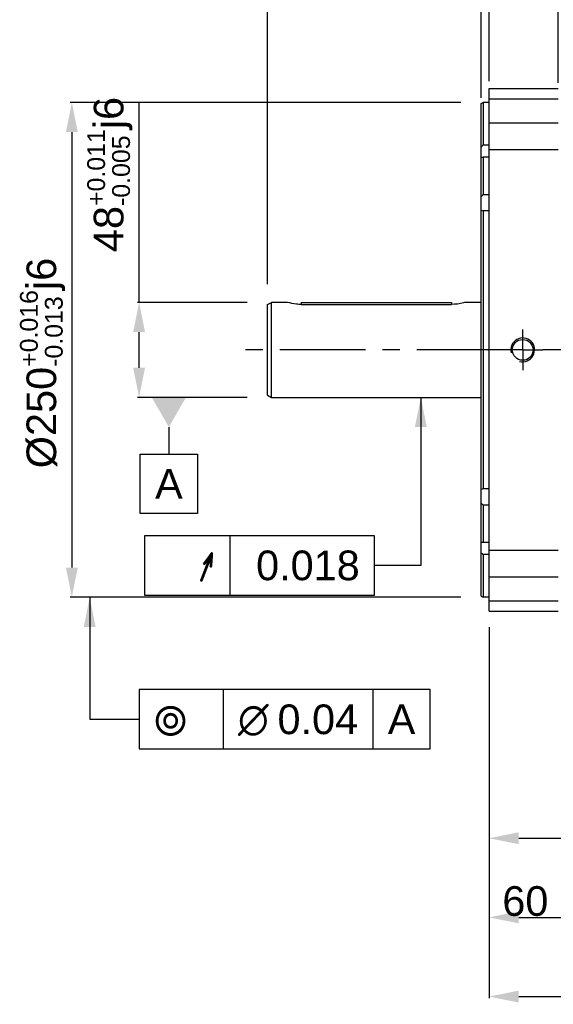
# Model space of a CAD drawing. Header units: millimetres. Extents: x 0 to 868, y 0 to 297.
# Tile 50 of 52: x 721 to 775, y 9 to 109. Entities that reach past the tile are written whole.
import ezdxf
from ezdxf.enums import TextEntityAlignment as Align

# ---------------------------------------------------------------- set-up
doc = ezdxf.new("R2010")
doc.units = ezdxf.units.MM
doc.header["$LTSCALE"] = 23.1
doc.header["$PDMODE"] = 3
doc.header["$PDSIZE"] = 3
doc.linetypes.add('CENTER', pattern=[0.6, 0.375, -0.075, 0.075, -0.075])
doc.layers.get('0').update_dxf_attribs({"linetype": 'CONTINUOUS'})
doc.layers.get('Defpoints').update_dxf_attribs({"linetype": 'CONTINUOUS'})
for name, color, linetype in [('AXIS', 7, 'CONTINUOUS'), ('COMPONENTS', 7, 'CONTINUOUS'), ('DETAIL', 7, 'CONTINUOUS'), ('DIMENSION', 7, 'CONTINUOUS'), ('DPLANE', 7, 'CONTINUOUS')]:
    doc.layers.add(name, color=color, linetype=linetype)
doc.styles.get("Standard").update_dxf_attribs({"font": 'arial.ttf'})
doc.styles.add('TEXTSTYLE_4', font='gdt')
doc.dimstyles.new('DIMSTYLE_1', dxfattribs={"dimtxt": 3, "dimasz": 3, "dimexe": 0.18, "dimexo": 0.0625, "dimgap": 0.09, "dimtad": 1, "dimdec": 3, "dimlfac": 5, "dimdsep": 46, "dimtxsty": 'Standard', "dimblk": '_FILLED', "dimblk1": '_FILLED', "dimblk2": '_FILLED', "dimcen": 0.09, "dimadec": 0, "dimazin": 0, "dimtol": 1, "dimtp": 0.016, "dimtm": 0.013, "dimtfac": 0.6, "dimtdec": 3, "dimtofl": 0, "dimtmove": 0, "dimatfit": 3, "dimldrblk": '_FILLED', "dimfxl": 1, "dimtolj": 1, "dimarcsym": 0})
doc.dimstyles.new('DIMSTYLE_3', dxfattribs={"dimtxt": 3, "dimasz": 3, "dimexe": 0.18, "dimexo": 0.0625, "dimgap": 0.09, "dimtad": 1, "dimdec": 3, "dimlfac": 5, "dimdsep": 46, "dimtxsty": 'Standard', "dimblk": '_FILLED', "dimblk1": '_FILLED', "dimblk2": '_FILLED', "dimcen": 0.09, "dimadec": 0, "dimazin": 0, "dimtol": 1, "dimtp": 0.011, "dimtm": 0.005, "dimtfac": 0.6, "dimtdec": 3, "dimtofl": 0, "dimtmove": 0, "dimatfit": 3, "dimldrblk": '_FILLED', "dimfxl": 1, "dimtolj": 1, "dimarcsym": 0})
doc.dimstyles.new('DIMSTYLE_4', dxfattribs={"dimtxt": 3, "dimasz": 3, "dimexe": 0.18, "dimexo": 0.0625, "dimgap": 0.09, "dimtad": 1, "dimlfac": 5, "dimdsep": 46, "dimtxsty": 'Standard', "dimblk": '_FILLED', "dimblk1": '_FILLED', "dimblk2": '_FILLED', "dimcen": 0.09, "dimadec": 0, "dimazin": 0, "dimtp": 0.3, "dimtm": 0.3, "dimtfac": 1, "dimtofl": 0, "dimtmove": 0, "dimatfit": 3, "dimldrblk": '_FILLED', "dimfxl": 1, "dimtolj": 1, "dimarcsym": 0})
doc.dimstyles.new('DIMSTYLE_5', dxfattribs={"dimtxt": 3, "dimasz": 3, "dimexe": 0.18, "dimexo": 0.0625, "dimgap": 0.09, "dimtad": 1, "dimlfac": 5, "dimdsep": 46, "dimtxsty": 'Standard', "dimblk": '_FILLED', "dimblk1": '_FILLED', "dimblk2": '_FILLED', "dimcen": 0.09, "dimadec": 0, "dimazin": 0, "dimtp": 0.5, "dimtm": 0.5, "dimtfac": 1, "dimtofl": 0, "dimtmove": 0, "dimatfit": 3, "dimldrblk": '_FILLED', "dimfxl": 1, "dimtolj": 1, "dimarcsym": 0})
doc.dimstyles.new('DIMSTYLE_6', dxfattribs={"dimtxt": 3, "dimasz": 3, "dimexe": 0.18, "dimexo": 0.0625, "dimgap": 0.09, "dimtad": 1, "dimdec": 1, "dimlfac": 5, "dimdsep": 46, "dimtxsty": 'Standard', "dimblk": '_FILLED', "dimblk1": '_FILLED', "dimblk2": '_FILLED', "dimcen": 0.09, "dimadec": 0, "dimazin": 0, "dimtp": 0.3, "dimtm": 0.3, "dimtfac": 1, "dimtdec": 1, "dimtofl": 0, "dimtmove": 0, "dimatfit": 3, "dimldrblk": '_FILLED', "dimfxl": 1, "dimtolj": 1, "dimarcsym": 0})
doc.dimstyles.new('DIMSTYLE_7', dxfattribs={"dimtxt": 3, "dimasz": 3, "dimexe": 0.18, "dimexo": 0.0625, "dimgap": 0.09, "dimtad": 1, "dimlfac": 5, "dimdsep": 46, "dimtxsty": 'Standard', "dimblk": '_FILLED', "dimblk1": '_FILLED', "dimblk2": '_FILLED', "dimcen": 0.09, "dimadec": 0, "dimazin": 0, "dimtp": 0.1, "dimtm": 0.1, "dimtfac": 1, "dimtofl": 0, "dimtmove": 0, "dimatfit": 3, "dimldrblk": '_FILLED', "dimfxl": 1, "dimtolj": 1, "dimarcsym": 0})
doc.dimstyles.new('DIMSTYLE_8', dxfattribs={"dimtxt": 3, "dimasz": 3, "dimexe": 0.18, "dimexo": 0.0625, "dimgap": 0.09, "dimtad": 1, "dimlfac": 5, "dimdsep": 46, "dimtxsty": 'Standard', "dimblk": '_FILLED', "dimblk1": '_FILLED', "dimblk2": '_FILLED', "dimcen": 0.09, "dimadec": 0, "dimazin": 0, "dimtp": 0.8, "dimtm": 0.8, "dimtfac": 1, "dimtofl": 0, "dimtmove": 0, "dimatfit": 3, "dimldrblk": '_FILLED', "dimfxl": 1, "dimtolj": 1, "dimarcsym": 0})
doc.dimstyles.get("Standard").update_dxf_attribs({"dimtxt": 3, "dimasz": 3, "dimexe": 0.18, "dimexo": 0.0625, "dimgap": 0.09, "dimtad": 1, "dimdec": 3, "dimdsep": 46, "dimtxsty": 'Standard', "dimblk": '_FILLED', "dimblk1": '_FILLED', "dimblk2": '_FILLED', "dimcen": 0.09, "dimadec": 0, "dimazin": 0, "dimtol": 1, "dimtp": 0.001, "dimtm": 0.001, "dimtfac": 1, "dimtdec": 3, "dimtofl": 0, "dimtmove": 0, "dimatfit": 3, "dimldrblk": '_FILLED', "dimfxl": 1, "dimtolj": 1, "dimarcsym": 0})

# ---------------------------------------------------------------- blocks, each defined once
blk = doc.blocks.new('_FILLED')
at = {"color": 0, "linetype": 'ByBlock'}
blk.add_solid([(0, 0), (-1, 0.2), (-1, -0.2)], dxfattribs=at)
blk = doc.blocks.new('*D35')
at = {"layer": 'Defpoints', "color": 0, "linetype": 'Continuous', "transparency": 16777216}
for p in [(765.692, 100.438), (726.285, 50.438), (765.692, 50.438)]:
    blk.add_point(p, dxfattribs=at)
at = {"layer": 'DIMENSION', "color": 0, "linetype": 'Continuous', "lineweight": -2, "transparency": 16777216}
for p, q in [((765.63, 100.438), (726.105, 100.438)), ((726.285, 97.438), (726.285, 53.438)), ((765.63, 50.438), (726.105, 50.438))]:
    blk.add_line(p, q, dxfattribs=at)
at = {"layer": 'DIMENSION', "color": 0, "linetype": 'Continuous', "lineweight": -2, "transparency": 16777216, "xscale": 3, "yscale": 3, "zscale": 3}
for p, rotation in [((726.285, 100.438), 90), ((726.285, 50.438), 270)]:
    blk.add_blockref('_FILLED', p, dxfattribs=dict(at, rotation=rotation))
at = {"layer": 'DIMENSION', "color": 0, "linetype": 'Continuous', "transparency": 16777216, "insert": (721.035, 74.108), "char_height": 3, "attachment_point": 2, "rotation": 90}
blk.add_mtext('\\A1;%%c250{\\H1.800000;\\S+0.016^ -0.013;}j6', dxfattribs=at)
blk = doc.blocks.new('*D36')
at = {"layer": 'Defpoints', "color": 0, "linetype": 'Continuous', "transparency": 16777216}
for p in [(733.088, 80.238), (744.088, 80.238), (744.088, 70.638)]:
    blk.add_point(p, dxfattribs=at)
at = {"layer": 'DIMENSION', "color": 0, "linetype": 'Continuous', "lineweight": -2, "transparency": 16777216}
for p, q in [((733.088, 80.238), (733.088, 100.363)), ((744.026, 80.238), (732.908, 80.238)), ((733.088, 73.638), (733.088, 77.238)), ((744.026, 70.638), (732.908, 70.638))]:
    blk.add_line(p, q, dxfattribs=at)
at = {"layer": 'DIMENSION', "color": 0, "linetype": 'Continuous', "lineweight": -2, "transparency": 16777216, "xscale": 3, "yscale": 3, "zscale": 3}
for p, rotation in [((733.088, 80.238), 90), ((733.088, 70.638), 270)]:
    blk.add_blockref('_FILLED', p, dxfattribs=dict(at, rotation=rotation))
at = {"layer": 'DIMENSION', "color": 0, "linetype": 'Continuous', "transparency": 16777216, "insert": (727.84, 85.315), "char_height": 3, "attachment_point": 1, "rotation": 90}
blk.add_mtext('\\A1;48{\\H1.800000;\\S+0.011^ -0.005;}j6', dxfattribs=at)
blk = doc.blocks.new('*D37')
at = {"layer": 'Defpoints', "color": 0, "linetype": 'Continuous', "transparency": 16777216}
for p in [(768.492, 44.897), (780.492, 38.838), (780.492, 18.088)]:
    blk.add_point(p, dxfattribs=at)
at = {"layer": 'DIMENSION', "color": 0, "linetype": 'Continuous', "lineweight": -2, "transparency": 16777216}
for p, q in [((768.492, 44.835), (768.492, 17.908)), ((780.492, 38.775), (780.492, 17.908)), ((771.492, 18.088), (777.492, 18.088))]:
    blk.add_line(p, q, dxfattribs=at)
at = {"layer": 'DIMENSION', "color": 0, "linetype": 'Continuous', "lineweight": -2, "transparency": 16777216, "xscale": 3, "yscale": 3, "zscale": 3, "rotation": 180}
blk.add_blockref('_FILLED', (768.492, 18.088), dxfattribs=at)
at = {"layer": 'DIMENSION', "color": 0, "linetype": 'Continuous', "lineweight": -2, "transparency": 16777216, "xscale": 3, "yscale": 3, "zscale": 3}
blk.add_blockref('_FILLED', (780.492, 18.088), dxfattribs=at)
at = {"layer": 'DIMENSION', "color": 0, "linetype": 'Continuous', "transparency": 16777216, "insert": (772.161, 21.241), "char_height": 3, "attachment_point": 2}
blk.add_mtext('\\A1;60', dxfattribs=at)
blk = doc.blocks.new('*D38')
at = {"layer": 'Defpoints', "color": 0, "linetype": 'Continuous', "transparency": 16777216}
for p in [(794.692, 69.742), (768.492, 41.719), (794.692, 26.088)]:
    blk.add_point(p, dxfattribs=at)
at = {"layer": 'DIMENSION', "color": 0, "linetype": 'Continuous', "lineweight": -2, "transparency": 16777216}
for p, q in [((794.692, 69.679), (794.692, 25.908)), ((768.492, 41.657), (768.492, 25.908)), ((771.492, 26.088), (791.692, 26.088))]:
    blk.add_line(p, q, dxfattribs=at)
at = {"layer": 'DIMENSION', "color": 0, "linetype": 'Continuous', "lineweight": -2, "transparency": 16777216, "xscale": 3, "yscale": 3, "zscale": 3, "rotation": 180}
blk.add_blockref('_FILLED', (768.492, 26.088), dxfattribs=at)
at = {"layer": 'DIMENSION', "color": 0, "linetype": 'Continuous', "lineweight": -2, "transparency": 16777216, "xscale": 3, "yscale": 3, "zscale": 3}
blk.add_blockref('_FILLED', (794.692, 26.088), dxfattribs=at)
at = {"layer": 'DIMENSION', "color": 0, "linetype": 'Continuous', "transparency": 16777216, "insert": (782.061, 29.243), "char_height": 3, "attachment_point": 2}
blk.add_mtext('\\A1;131', dxfattribs=at)
blk = doc.blocks.new('*D40')
at = {"layer": 'Defpoints', "color": 0, "linetype": 'Continuous', "transparency": 16777216}
for p in [(768.492, 165.191), (768.492, 103.71), (746.088, 82.007)]:
    blk.add_point(p, dxfattribs=at)
at = {"layer": 'DIMENSION', "color": 0, "linetype": 'Continuous', "lineweight": -2, "transparency": 16777216}
for p, q in [((746.088, 82.069), (746.088, 165.371)), ((749.088, 165.191), (765.492, 165.191)), ((768.492, 103.772), (768.492, 165.371))]:
    blk.add_line(p, q, dxfattribs=at)
at = {"layer": 'DIMENSION', "color": 0, "linetype": 'Continuous', "lineweight": -2, "transparency": 16777216, "xscale": 3, "yscale": 3, "zscale": 3, "rotation": 180}
blk.add_blockref('_FILLED', (746.088, 165.191), dxfattribs=at)
at = {"layer": 'DIMENSION', "color": 0, "linetype": 'Continuous', "lineweight": -2, "transparency": 16777216, "xscale": 3, "yscale": 3, "zscale": 3}
blk.add_blockref('_FILLED', (768.492, 165.191), dxfattribs=at)
at = {"layer": 'DIMENSION', "color": 0, "linetype": 'Continuous', "transparency": 16777216, "insert": (753.794, 168.293), "char_height": 3, "attachment_point": 2}
blk.add_mtext('\\A1;112', dxfattribs=at)
blk = doc.blocks.new('_DOT')
at = {"color": 0, "linetype": 'ByBlock'}
blk.add_line((-0.2, 0), (-1, 0), dxfattribs=at)
at = {"color": 0, "linetype": 'ByBlock', "const_width": 0.2}
blk.add_lwpolyline([(-0.1, 0, 1), (0.1, 0, 1)], format="xyb", close=True, dxfattribs=at)
blk = doc.blocks.new('*D41')
at = {"layer": 'Defpoints', "color": 0, "linetype": 'Continuous', "transparency": 16777216}
for p in [(768.492, 145.191), (768.492, 103.207), (767.692, 100.827)]:
    blk.add_point(p, dxfattribs=at)
at = {"layer": 'DIMENSION', "color": 0, "linetype": 'Continuous', "lineweight": -2, "transparency": 16777216}
for p, q in [((767.692, 100.89), (767.692, 145.371)), ((768.492, 103.27), (768.492, 145.371)), ((764.692, 145.191), (757.901, 145.191)), ((771.492, 145.191), (774.492, 145.191))]:
    blk.add_line(p, q, dxfattribs=at)
at = {"layer": 'DIMENSION', "color": 0, "linetype": 'Continuous', "lineweight": -2, "transparency": 16777216, "xscale": 3, "yscale": 3, "zscale": 3}
blk.add_blockref('_FILLED', (767.692, 145.191), dxfattribs=at)
at = {"layer": 'DIMENSION', "color": 0, "linetype": 'Continuous', "lineweight": -2, "transparency": 16777216, "xscale": 3, "yscale": 3, "zscale": 3, "rotation": 180}
blk.add_blockref('_DOT', (768.492, 145.191), dxfattribs=at)
at = {"layer": 'DIMENSION', "color": 0, "linetype": 'Continuous', "transparency": 16777216, "insert": (760.067, 148.281), "char_height": 3, "attachment_point": 3}
blk.add_mtext('\\A1;4', dxfattribs=at)
blk = doc.blocks.new('*D42')
at = {"layer": 'Defpoints', "color": 0, "linetype": 'Continuous', "transparency": 16777216}
for p in [(768.492, 155.191), (813.292, 108.788), (768.492, 102.537)]:
    blk.add_point(p, dxfattribs=at)
at = {"layer": 'DIMENSION', "color": 0, "linetype": 'Continuous', "lineweight": -2, "transparency": 16777216}
for p, q in [((768.492, 102.599), (768.492, 155.371)), ((813.292, 108.85), (813.292, 155.371)), ((810.292, 155.191), (771.492, 155.191))]:
    blk.add_line(p, q, dxfattribs=at)
at = {"layer": 'DIMENSION', "color": 0, "linetype": 'Continuous', "lineweight": -2, "transparency": 16777216, "xscale": 3, "yscale": 3, "zscale": 3, "rotation": 180}
blk.add_blockref('_FILLED', (768.492, 155.191), dxfattribs=at)
at = {"layer": 'DIMENSION', "color": 0, "linetype": 'Continuous', "lineweight": -2, "transparency": 16777216, "xscale": 3, "yscale": 3, "zscale": 3}
blk.add_blockref('_FILLED', (813.292, 155.191), dxfattribs=at)
at = {"layer": 'DIMENSION', "color": 0, "linetype": 'Continuous', "transparency": 16777216, "insert": (785.887, 158.293), "char_height": 3, "attachment_point": 2}
blk.add_mtext('\\A1;224', dxfattribs=at)
blk = doc.blocks.new('*D43')
at = {"layer": 'Defpoints', "color": 0, "linetype": 'Continuous', "transparency": 16777216}
for p in [(864.292, 49.091), (768.492, 47.487), (864.292, 10.088)]:
    blk.add_point(p, dxfattribs=at)
at = {"layer": 'DIMENSION', "color": 0, "linetype": 'Continuous', "lineweight": -2, "transparency": 16777216}
for p, q in [((864.292, 49.028), (864.292, 9.908)), ((768.492, 47.424), (768.492, 9.908)), ((771.492, 10.088), (861.292, 10.088))]:
    blk.add_line(p, q, dxfattribs=at)
at = {"layer": 'DIMENSION', "color": 0, "linetype": 'Continuous', "lineweight": -2, "transparency": 16777216, "xscale": 3, "yscale": 3, "zscale": 3, "rotation": 180}
blk.add_blockref('_FILLED', (768.492, 10.088), dxfattribs=at)
at = {"layer": 'DIMENSION', "color": 0, "linetype": 'Continuous', "lineweight": -2, "transparency": 16777216, "xscale": 3, "yscale": 3, "zscale": 3}
blk.add_blockref('_FILLED', (864.292, 10.088), dxfattribs=at)
at = {"layer": 'DIMENSION', "color": 0, "linetype": 'Continuous', "transparency": 16777216, "insert": (812.896, 13.241), "char_height": 3, "attachment_point": 2}
blk.add_mtext('\\A1;479', dxfattribs=at)
blk = doc.blocks.new('*D44')
at = {"layer": 'Defpoints', "color": 0, "linetype": 'Continuous', "transparency": 16777216}
for p in [(775.492, 145.191), (768.492, 102.872), (775.492, 102.369)]:
    blk.add_point(p, dxfattribs=at)
at = {"layer": 'DIMENSION', "color": 0, "linetype": 'Continuous', "lineweight": -2, "transparency": 16777216}
for p, q in [((768.492, 102.934), (768.492, 145.371)), ((775.492, 102.432), (775.492, 145.371)), ((771.492, 145.191), (772.492, 145.191))]:
    blk.add_line(p, q, dxfattribs=at)
at = {"layer": 'DIMENSION', "color": 0, "linetype": 'Continuous', "lineweight": -2, "transparency": 16777216, "xscale": 3, "yscale": 3, "zscale": 3, "rotation": 180}
blk.add_blockref('_DOT', (768.492, 145.191), dxfattribs=at)
at = {"layer": 'DIMENSION', "color": 0, "linetype": 'Continuous', "lineweight": -2, "transparency": 16777216, "xscale": 3, "yscale": 3, "zscale": 3}
blk.add_blockref('_FILLED', (775.492, 145.191), dxfattribs=at)
at = {"layer": 'DIMENSION', "color": 0, "linetype": 'Continuous', "transparency": 16777216, "insert": (769.661, 148.347), "char_height": 3, "attachment_point": 2}
blk.add_mtext('\\A1;35', dxfattribs=at)

msp = doc.modelspace()

# ---------------------------------------------------------------- linework, layer by layer
at = {"layer": 'AXIS', "color": 2, "linetype": 'CENTER'}
for p, q in [((771.89215, 75.4378), (771.89215, 77.4878)), ((769.84215, 75.4378), (743.08815, 75.4378)), ((771.89215, 75.4378), (769.84215, 75.4378)), ((771.89215, 75.4378), (771.89215, 73.3878)), ((771.89215, 75.4378), (773.94215, 75.4378)), ((790.69215, 75.4378), (773.94215, 75.4378))]:
    msp.add_line(p, q, dxfattribs=at)
at = {"layer": 'COMPONENTS', "color": 7, "linetype": 'Continuous'}
for p, q in [((768.49215, 49.0378), (768.49215, 101.8378)), ((768.49215, 101.8378), (775.49215, 101.8378)), ((767.69215, 100.32231), (767.89217, 100.4378)), ((767.69215, 50.55339), (767.69215, 100.32212)), ((767.89217, 100.4378), (767.89215, 96.12508)), ((768.49215, 100.4378), (767.89217, 100.4378)), ((768.49215, 96.12508), (767.89215, 96.12508)), ((767.89215, 94.90978), (767.89215, 91.11714)), ((768.49215, 94.90978), (767.89215, 94.90978)), ((768.49215, 91.11714), (767.89215, 91.11714)), ((767.89215, 89.47475), (767.89215, 61.40084)), ((768.49215, 89.47475), (767.89215, 89.47475)), ((746.08815, 80.00686), (746.48815, 80.2378)), ((746.08815, 70.86874), (746.08815, 80.00686)), ((746.48815, 70.6378), (746.48815, 80.2378)), ((748.08815, 80.2378), (746.48815, 80.2378)), ((748.10215, 80.23373), (748.08815, 80.2378)), ((749.48815, 80.2378), (753.26815, 80.2378)), ((749.48815, 80.23777), (749.48815, 80.02909)), ((749.48815, 80.02909), (764.68815, 80.02909)), ((753.26815, 80.2378), (753.27936, 80.23683)), ((754.09643, 80.23678), (754.10815, 80.2378)), ((754.10815, 80.2378), (754.10799, 80.23778)), ((754.10815, 80.2378), (764.68815, 80.2378)), ((764.68815, 80.23777), (764.68815, 80.02909)), ((766.08815, 80.2378), (766.07431, 80.23378)), ((767.69215, 80.2378), (766.08815, 80.2378)), ((746.08815, 70.86874), (746.48815, 70.6378)), ((746.48815, 70.6378), (767.69215, 70.6378)), ((768.49215, 61.40084), (767.89215, 61.40084)), ((767.89215, 59.75845), (767.89215, 55.96581)), ((768.49215, 59.75845), (767.89215, 59.75845)), ((768.49215, 55.96581), (767.89215, 55.96581)), ((767.89215, 54.75051), (767.89203, 50.4378)), ((768.49215, 54.75051), (767.89215, 54.75051)), ((767.69215, 50.5532), (767.89203, 50.4378)), ((768.49215, 50.4378), (767.89203, 50.4378)), ((768.49215, 49.0378), (775.49215, 49.0378))]:
    msp.add_line(p, q, dxfattribs=at)
at = {"layer": 'COMPONENTS', "color": 9, "linetype": 'Continuous'}
for p, q in [((768.49215, 100.80468), (775.49215, 100.80468)), ((768.49215, 98.376), (775.49215, 98.376)), ((768.49215, 95.69317), (775.49215, 95.69317)), ((768.49215, 55.18243), (775.49215, 55.18243)), ((768.49215, 52.4996), (775.49215, 52.4996)), ((768.49215, 50.07091), (775.49215, 50.07091))]:
    msp.add_line(p, q, dxfattribs=at)
at = {"layer": 'COMPONENTS', "color": 7, "linetype": 'Continuous'}
msp.add_circle((771.89215, 75.4378), 1.05, dxfattribs=at)
for centre, radius, start, end in [((753.6894, 85.04797), 4.82858, 265.1286744, 269.98512), ((753.68778, 85.02702), 4.80764, 270.004314, 274.8760109)]:
    msp.add_arc(centre, radius, start, end, dxfattribs=at)
at = {"layer": 'COMPONENTS', "color": 2, "linetype": 'Continuous'}
msp.add_arc((771.89215, 75.4378), 1.2, 255, 195, dxfattribs=at)
at = {"layer": 'COMPONENTS', "color": 7, "linetype": 'Continuous'}
for points in [[(767.89215, 96.12508), (767.82351, 96.06387), (767.75651, 96.00073), (767.69215, 95.93505)], [(767.69215, 94.92443), (767.75829, 94.9148), (767.82531, 94.91064), (767.89215, 94.90978)], [(767.89215, 91.11714), (767.82278, 91.05218), (767.75571, 90.9846), (767.69215, 90.91394)], [(767.69215, 89.54816), (767.75656, 89.51827), (767.82387, 89.49428), (767.89215, 89.47475)], [(753.26823, 80.23779), (753.2682, 80.23779), (753.26817, 80.23779), (753.26815, 80.2378)], [(767.89215, 61.40084), (767.82387, 61.38131), (767.75656, 61.35733), (767.69215, 61.32743)], [(767.69215, 59.96165), (767.75571, 59.891), (767.82278, 59.82342), (767.89215, 59.75845)], [(767.69215, 54.94054), (767.75651, 54.87486), (767.82351, 54.81172), (767.89215, 54.75051)]]:
    msp.add_open_spline(points, degree=3, dxfattribs=at)
for points, knots in [([(749.48815, 80.02909), (749.32403, 80.02909), (748.85574, 80.05428), (748.39419, 80.14933), (748.10215, 80.23373)], [0, 0, 0, 0, 0.35060011, 1, 1, 1, 1]), ([(766.07431, 80.23378), (766.02223, 80.21873), (765.57157, 80.09502), (765.10145, 80.02909), (764.68815, 80.02909)], [0, 0, 0, 0, 0.1159591, 1, 1, 1, 1]), ([(767.89215, 55.96581), (767.84146, 55.96516), (767.77453, 55.96179), (767.70816, 55.9535), (767.69215, 55.95117)], [0, 0, 0, 0, 0.75803855, 1, 1, 1, 1])]:
    msp.add_open_spline(points, degree=3, knots=knots, dxfattribs=at)
at = {"layer": 'DETAIL', "color": 2, "linetype": 'Continuous'}
for p, q in [((742.26314, 56.65931), (742.26314, 50.65931)), ((741.58814, 41.10476), (741.58814, 35.10476)), ((756.74056, 41.10476), (756.74056, 35.10476))]:
    msp.add_line(p, q, dxfattribs=at)
for points in [[(733.63814, 50.65931), (756.90626, 50.65931), (756.90626, 56.65931)], [(756.90626, 56.65931), (733.63814, 56.65931), (733.63814, 50.65931)], [(733.08814, 35.10476), (762.52866, 35.10476), (762.52866, 41.10476)], [(762.52866, 41.10476), (733.08814, 41.10476), (733.08814, 35.10476)]]:
    msp.add_lwpolyline(points, dxfattribs=at)
at = {"layer": 'DPLANE', "color": 2, "linetype": 'Continuous'}
for p, q in [((736.09682, 67.6378), (736.09682, 64.90216)), ((733.20277, 58.90216), (733.20277, 64.90216)), ((733.20277, 64.90216), (738.99088, 64.90216)), ((738.99088, 64.90216), (738.99088, 58.90216)), ((738.99088, 58.90216), (733.20277, 58.90216))]:
    msp.add_line(p, q, dxfattribs=at)
msp.add_solid([(737.82887, 70.6378), (734.36477, 70.6378), (736.09682, 67.6378)], dxfattribs=at)

# ---------------------------------------------------------------- texts
at = {"layer": 'DETAIL', "color": 2, "linetype": 'Continuous', "style": 'TEXTSTYLE_4'}
msp.add_text('h', height=3, dxfattribs=at).set_placement((740.76314, 52.15931), align=Align.RIGHT)
at = {"layer": 'DETAIL', "color": 2, "linetype": 'Continuous'}
msp.add_text(' 0.018', height=3, dxfattribs=at).set_placement((755.40626, 52.15931), align=Align.RIGHT)
at = {"layer": 'DETAIL', "color": 2, "linetype": 'Continuous', "style": 'TEXTSTYLE_4'}
for s, p in [('r', (734.58814, 36.60476)), ('n', (743.08814, 36.60476))]:
    msp.add_text(s, height=3, dxfattribs=at).set_placement(p)
at = {"layer": 'DETAIL', "color": 2, "linetype": 'Continuous'}
for s, p in [('0.04', (747.08814, 36.60476)), ('A', (758.24056, 36.60476))]:
    msp.add_text(s, height=3, dxfattribs=at).set_placement(p)
at = {"layer": 'DPLANE', "color": 2, "linetype": 'Continuous', "insert": (734.70277, 63.40216), "char_height": 3, "width": 2.7881041, "attachment_point": 1, "line_spacing_factor": 0.9}
msp.add_mtext('A', dxfattribs=at)

# ---------------------------------------------------------------- dimensions: what is measured, and where the dimension line sits
at = {"layer": 'DIMENSION', "color": 2, "linetype": 'Continuous'}
for base, p1, p2, dimstyle, picture, middle in [((768.49215, 165.19119), (746.08815, 82.00686), (768.49215, 103.70997), 'DIMSTYLE_6', '*D40', (753.79386, 165.19119)), ((794.69215, 26.0878), (768.49215, 41.71916), (794.69215, 69.74173), 'DIMSTYLE_5', '*D38', (782.06054, 26.0878)), ((864.29215, 10.0878), (768.49215, 47.48695), (864.29215, 49.09058), 'DIMSTYLE_8', '*D43', (812.89586, 10.0878)), ((780.49215, 18.0878), (768.49215, 44.89733), (780.49215, 38.8378), 'DIMSTYLE_4', '*D37', (772.16129, 18.0878))]:
    dim = msp.add_linear_dim(base=base, p1=p1, p2=p2, dimstyle=dimstyle, dxfattribs=at)
    dim.commit()
    dim.dimension.update_dxf_attribs({"geometry": picture, "text_midpoint": middle, "dimtype": 160})
dim = msp.add_linear_dim(base=(768.49215, 155.19119), p1=(813.29215, 108.7878), p2=(768.49215, 102.53667), angle=180, dimstyle='DIMSTYLE_5', dxfattribs=at)
dim.commit()
dim.dimension.update_dxf_attribs({"geometry": '*D42', "text_midpoint": (785.88728, 155.19119), "dimtype": 160})
for base, p1, p2, dimstyle, override, picture, middle in [((768.49215, 145.19119), (767.69215, 100.82736), (768.49215, 103.20713), 'DIMSTYLE_7', {"dimblk2": 'DOT', "dimsah": 1}, '*D41', (759.02899, 145.19119)), ((775.49215, 145.19119), (768.49215, 102.8719), (775.49215, 102.36906), 'DIMSTYLE_4', {"dimblk1": 'DOT', "dimsah": 1}, '*D44', (769.66129, 145.19119))]:
    dim = msp.add_linear_dim(base=base, p1=p1, p2=p2, dimstyle=dimstyle, override=override, dxfattribs=at)
    dim.commit()
    dim.dimension.update_dxf_attribs({"geometry": picture, "text_midpoint": middle, "dimtype": 160})
dim = msp.add_linear_dim(base=(733.08814, 80.2378), p1=(744.08815, 70.6378), p2=(744.08815, 80.2378), angle=90, dimstyle='DIMSTYLE_3', override={"dimpost": '<>j6'}, dxfattribs=at)
dim.commit()
dim.dimension.update_dxf_attribs({"geometry": '*D36', "text_midpoint": (733.08814, 92.79394), "dimtype": 160})
dim = msp.add_linear_dim(base=(726.28478, 50.4378), p1=(765.69215, 100.4378), p2=(765.69215, 50.4378), angle=270, text='%%c<>', dimstyle='DIMSTYLE_1', override={"dimpost": '<>j6'}, dxfattribs=at)
dim.commit()
dim.dimension.update_dxf_attribs({"geometry": '*D35', "text_midpoint": (726.28478, 74.1076), "dimtype": 160})

# ---------------------------------------------------------------- leaders
at = {"layer": 'DETAIL', "color": 2, "linetype": 'Continuous'}
for points in [[(761.58791, 70.6378), (761.58791, 53.65931), (756.90626, 53.65931)], [(728.08814, 50.4378), (728.08814, 38.10476), (733.08814, 38.10476)]]:
    msp.add_leader(points, dimstyle='Standard', override={"dimtad": 0}, dxfattribs=at)

doc.saveas('drawing.dxf')
